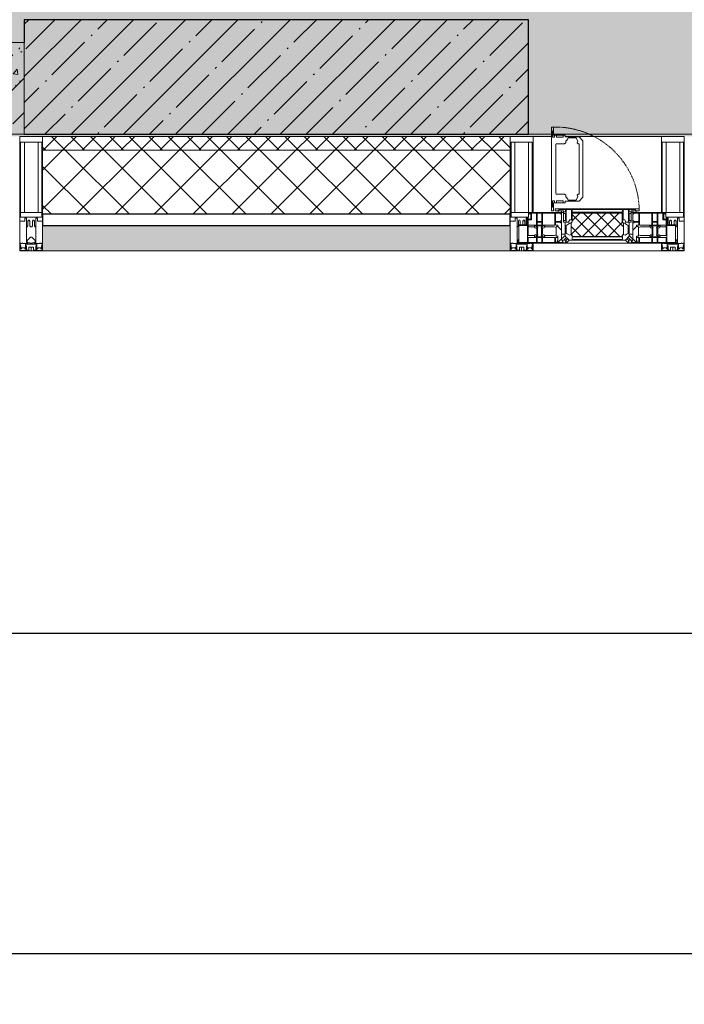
# Model space of a CAD drawing. Header units: millimetres. Extents: x -26888115 to 7466299, y -86687 to 22081.
# Tile 15 of 208: x 44918 to 46368, y -51379 to -49229. Entities that reach past the tile are written whole.
import ezdxf

# ---------------------------------------------------------------- set-up
doc = ezdxf.new("R2010")
doc.units = ezdxf.units.MM
doc.linetypes.add('-D1-02х01', pattern=[3, 2, -1])
doc.layers.get('Defpoints').update_dxf_attribs({"color": 31})
for name, color, linetype, lineweight in [('_0', 7, 'Continuous', 13), ('A-200-M_WALL', 7, 'Continuous', 5), ('A-200-M_WALL_PAT', 7, 'Continuous', 5), ('A-214-M_CURT_WALL', 7, 'Continuous', 5), ('A-215-M_CURT_PANEL', 7, 'Continuous', 5), ('A-230-M_FLOOR', 7, 'Continuous', 5), ('A-314-M_WINDOW', 7, 'Continuous', 5), ('S-280-M_COLUMN', 7, 'Continuous', 5), ('Z-060-M_DETAIL', 7, 'Continuous', 5), ('Оси', 7, 'Continuous', 5)]:
    doc.layers.add(name, color=color, linetype=linetype, lineweight=lineweight)
doc.styles.add('fl_iso paper', font='isocpeur.ttf', dxfattribs={"width": 0.8, "oblique": 10})
doc.dimstyles.new('In tre 1_100', dxfattribs={"dimscale": 100, "dimtxt": 2.5, "dimasz": 2, "dimexe": 1, "dimexo": 0.7, "dimgap": 0.6, "dimtad": 1, "dimdec": 0, "dimrnd": 5, "dimzin": 0, "dimdsep": 46, "dimtxsty": 'fl_iso paper', "dimblk": 'ARCHTICK', "dimcen": 0, "dimdle": 1, "dimadec": 0, "dimazin": 0, "dimtfac": 1, "dimtdec": 0, "dimtofl": 0, "dimtmove": 1, "dimatfit": 3, "dimldrblk": 'DOT', "dimfxl": 40, "dimtfillclr": 256, "dimtolj": 1, "dimtzin": 0, "dimarcsym": 1})

# ---------------------------------------------------------------- blocks, each defined once
blk = doc.blocks.new('_ArchTick')
at = {"color": 0, "linetype": 'ByBlock', "lineweight": 9, "const_width": 0.15}
blk.add_lwpolyline([(-0.5, -0.5), (0.5, 0.5)], dxfattribs=at)
blk = doc.blocks.new('*D257')
at = {"layer": 'Defpoints', "color": 0, "transparency": 16777216}
for p in [(35918, -51162.7), (73118, -51162.7), (73118, -51268.8)]:
    blk.add_point(p, dxfattribs=at)
at = {"layer": 'Оси', "color": 0, "lineweight": -2, "transparency": 16777216}
for p, q in [((35918, -51232.7), (35918, -51368.8)), ((73118, -51232.7), (73118, -51368.8)), ((35818, -51268.8), (73218, -51268.8))]:
    blk.add_line(p, q, dxfattribs=at)
at = {"layer": 'Оси', "color": 0, "lineweight": -2, "transparency": 16777216, "xscale": 200, "yscale": 200, "zscale": 200, "rotation": 180}
blk.add_blockref('_ArchTick', (35918, -51268.8), dxfattribs=at)
at = {"layer": 'Оси', "color": 0, "lineweight": -2, "transparency": 16777216, "xscale": 200, "yscale": 200, "zscale": 200}
blk.add_blockref('_ArchTick', (73118, -51268.8), dxfattribs=at)
at = {"layer": 'Оси', "color": 0, "transparency": 16777216, "insert": (54518, -51083.8), "char_height": 250, "attachment_point": 5, "style": 'fl_iso paper'}
blk.add_mtext('\\A1;37200', dxfattribs=at)
blk = doc.blocks.new('_DOT')
at = {"color": 0, "linetype": 'ByBlock'}
blk.add_line((-0.5, 0), (-1, 0), dxfattribs=at)
at = {"color": 0, "linetype": 'ByBlock', "const_width": 0.5}
blk.add_lwpolyline([(-0.25, 0, 1), (0.25, 0, 1)], format="xyb", close=True, dxfattribs=at)
blk = doc.blocks.new('*D260')
at = {"layer": 'Defpoints', "color": 0, "transparency": 16777216}
for p in [(44318, -50462.7), (52718, -50568.8), (52718, -51268.8)]:
    blk.add_point(p, dxfattribs=at)
at = {"layer": 'Оси', "color": 0, "lineweight": -2, "transparency": 16777216}
for p, q in [((52718, -51198.8), (52718, -50468.8)), ((44318, -50532.7), (44318, -50668.8)), ((44218, -50568.8), (52818, -50568.8))]:
    blk.add_line(p, q, dxfattribs=at)
at = {"layer": 'Оси', "color": 0, "lineweight": -2, "transparency": 16777216, "xscale": 200, "yscale": 200, "zscale": 200, "rotation": 180}
blk.add_blockref('_ArchTick', (44318, -50568.8), dxfattribs=at)
at = {"layer": 'Оси', "color": 0, "lineweight": -2, "transparency": 16777216, "xscale": 200, "yscale": 200, "zscale": 200}
blk.add_blockref('_ArchTick', (52718, -50568.8), dxfattribs=at)
at = {"layer": 'Оси', "color": 0, "transparency": 16777216, "insert": (48518, -50383.8), "char_height": 250, "attachment_point": 5, "style": 'fl_iso paper'}
blk.add_mtext('\\A1;8400', dxfattribs=at)
blk = doc.blocks.new('A_PAN_Створка - 383мм-4633665-50_AS_Plan_33_Пентхаус')
at = {"layer": 'A-314-M_WINDOW', "linetype": '-D1-02х01'}
blk.add_arc((91.4, -87.5), 183, 244.0254, 247.6265, dxfattribs=at)
blk = doc.blocks.new('A_PAN_Створка - 383мм-V25-50_AS_Plan_33_Пентхаус')
at = {"layer": 'A-215-M_CURT_PANEL'}
h = blk.add_hatch(dxfattribs=at)
h.set_pattern_fill('FP_16', color=256, style=0, pattern_type=2)
h.set_pattern_definition([(225, (10000, -754.981), (14.142136, -14.142136), []), (315, (10000, -754.981), (14.142136, 14.142136), [])])
h.paths.add_polyline_path([(-52.7, -31.8), (-54.5, -31.8), (-54.9, -34.1), (-57.2, -36.4), (-57.2, -60.8), (-54.6, -63.4), (-53.6, -82.7), (54.6, -81.8), (54.6, -63.4), (57.2, -60.8), (57.2, -36.4), (54.9, -34.1), (54.5, -31.8)])
at = {"layer": 'A-314-M_WINDOW'}
for p, q in [((-67.9, -17), (-171, -17)), ((-171, -17), (-171, -57)), ((-171, -18.5), (-153.5, -18.5)), ((-153.5, -18.5), (-152, -20)), ((-152, -20), (-152, -73.5)), ((-150.5, -17), (-150.5, -29.4)), ((-132.4, -18.6), (-150.5, -18.6)), ((-132.4, -29.4), (-132.4, -18.6)), ((-131, -18.2), (-131, -29.5)), ((-120.8, -18.2), (-131, -18.2)), ((-120.8, -18.2), (-120.8, -29.5)), ((-119.3, -18.6), (-92.5, -18.6)), ((-119.3, -29.4), (-119.3, -18.6)), ((-92.5, -18.6), (-92.5, -29.4)), ((-90.8, -18.5), (-90.8, -29.4)), ((-87.3, -18.5), (-90.8, -18.5)), ((-87.3, -20.4), (-87.3, -18.5)), ((-87.3, -20.4), (-87.3, -21.9)), ((-84.8, -20.4), (-87.3, -20.4)), ((-85.9, -18.2), (-85.9, -20.4)), ((-75.9, -18.2), (-85.9, -18.2)), ((-83.4, -20.4), (-84.8, -20.4)), ((-70, -33.8), (-83.4, -20.4)), ((-75.9, -21.5), (-75.9, -18.2)), ((-74.9, -17.9), (-74.9, -21.5)), ((-68.9, -17.9), (-74.9, -17.9)), ((-68.9, -21.5), (-68.9, -17.9)), ((67.9, -17), (-67.9, -17)), ((-61.4, -23.5), (-67.9, -17)), ((-67.9, -17), (-67.9, -23.5)), ((-67.9, -17), (67.9, -17)), ((67.9, -17), (61.4, -23.5)), ((67.9, -23.5), (67.9, -17)), ((171, -17), (67.9, -17)), ((68.9, -17.9), (74.9, -17.9)), ((68.9, -21.5), (68.9, -17.9)), ((70, -33.8), (83.4, -20.4)), ((74.9, -17.9), (74.9, -21.5)), ((75.9, -18.2), (85.9, -18.2)), ((75.9, -21.5), (75.9, -18.2)), ((83.4, -20.4), (84.8, -20.4)), ((84.8, -20.4), (87.3, -20.4)), ((85.9, -18.2), (85.9, -20.4)), ((87.3, -18.5), (90.8, -18.5)), ((87.3, -20.4), (87.3, -18.5)), ((87.3, -20.4), (87.3, -21.9)), ((90.8, -18.5), (90.8, -29.4)), ((92.5, -18.6), (92.5, -29.4)), ((119.3, -18.6), (92.5, -18.6)), ((119.3, -29.4), (119.3, -18.6)), ((120.8, -18.2), (120.8, -29.5)), ((120.8, -18.2), (131, -18.2)), ((131, -18.2), (131, -29.5)), ((132.4, -18.6), (150.5, -18.6)), ((132.4, -29.4), (132.4, -18.6)), ((150.5, -17), (150.5, -29.4)), ((153.5, -18.5), (152, -20)), ((152, -20), (152, -73.5)), ((171, -18.5), (153.5, -18.5)), ((171, -57), (171, -17)), ((-150.5, -29.4), (-132.4, -29.4)), ((-150.5, -33.6), (-150.5, -68)), ((-136.3, -33.6), (-150.5, -33.6)), ((-137.2, -31), (-135.8, -35)), ((-132.5, -31), (-137.2, -31)), ((-132.1, -36.8), (-135.8, -35)), ((-132.5, -31.9), (-133.4, -33.7)), ((-133.4, -33.7), (-130.1, -35.3)), ((-132.5, -31.9), (-132.5, -31)), ((-132.1, -49), (-132.1, -36.8)), ((-131, -29.5), (-120.8, -29.5)), ((-131, -30.9), (-131, -33)), ((-120.8, -30.9), (-131, -30.9)), ((-129.4, -34.6), (-131, -33)), ((-130.1, -35.3), (-129.4, -34.6)), ((-130.1, -35.3), (-130.1, -50.4)), ((-122.4, -34.6), (-120.8, -33)), ((-121.7, -35.3), (-122.4, -34.6)), ((-118.4, -33.7), (-121.7, -35.3)), ((-121.7, -35.3), (-121.7, -50.4)), ((-120.8, -30.9), (-120.8, -33)), ((-119.7, -36.8), (-115.9, -35)), ((-119.7, -49), (-119.7, -36.8)), ((-92.5, -29.4), (-119.3, -29.4)), ((-119.3, -31), (-114.6, -31)), ((-119.3, -31.9), (-119.3, -31)), ((-119.3, -31.9), (-118.4, -33.7)), ((-114.6, -31), (-115.9, -35)), ((-94.1, -33.5), (-115.4, -33.5)), ((-89.9, -35.1), (-94.1, -33.5)), ((-90.8, -29.4), (-85.9, -29.4)), ((-89.9, -32.5), (-89.9, -35.1)), ((-85.9, -32.5), (-89.9, -32.5)), ((-89.9, -35.1), (-89.9, -50.9)), ((-87.3, -21.9), (-85.9, -21.9)), ((-85.9, -21.9), (-85.9, -29.4)), ((-85.9, -29.4), (-85.9, -32.5)), ((-78, -84), (-78, -23.5)), ((-78, -23.5), (-67.9, -23.5)), ((-78, -36.8), (-70, -36.8)), ((-78, -45.6), (-78, -36.8)), ((-75.9, -21.5), (-75.9, -23.5)), ((-74.9, -21.5), (-75.9, -21.5)), ((-75.9, -23.5), (-73, -23.5)), ((-67.2, -29.3), (-73, -23.5)), ((-61.4, -23.5), (-70, -32.1)), ((-70, -32.1), (-70, -62.5)), ((-70, -36.8), (-70, -33.8)), ((-67.9, -21.5), (-68.9, -21.5)), ((-67.9, -21.5), (-67.9, -23.5)), ((-67.9, -23.5), (-64.6, -26.8)), ((-67.9, -23.5), (-64.6, -26.8)), ((-64.6, -26.8), (-67.2, -29.3)), ((-64.6, -26.8), (-61.4, -23.5)), ((61.4, -23.5), (-61.4, -23.5)), ((70, -32.1), (61.4, -23.5)), ((61.4, -23.5), (64.6, -26.8)), ((67.9, -23.5), (64.6, -26.8)), ((64.6, -26.8), (67.9, -23.5)), ((64.6, -26.8), (67.2, -29.3)), ((67.2, -29.3), (73, -23.5)), ((67.9, -21.5), (67.9, -23.5)), ((67.9, -21.5), (68.9, -21.5)), ((67.9, -23.5), (78, -23.5)), ((70, -62.5), (70, -32.1)), ((70, -36.8), (70, -33.8)), ((78, -36.8), (70, -36.8)), ((75.9, -23.5), (73, -23.5)), ((74.9, -21.5), (75.9, -21.5)), ((75.9, -21.5), (75.9, -23.5)), ((78, -23.5), (78, -84)), ((78, -45.6), (78, -36.8)), ((85.9, -21.9), (85.9, -29.4)), ((87.3, -21.9), (85.9, -21.9)), ((85.9, -29.4), (85.9, -32.5)), ((90.8, -29.4), (85.9, -29.4)), ((85.9, -32.5), (89.9, -32.5)), ((89.9, -32.5), (89.9, -35.1)), ((89.9, -35.1), (94.1, -33.5)), ((89.9, -35.1), (89.9, -50.9)), ((92.5, -29.4), (119.3, -29.4)), ((94.1, -33.5), (115.4, -33.5)), ((114.6, -31), (115.9, -35)), ((119.3, -31), (114.6, -31)), ((119.7, -36.8), (115.9, -35)), ((119.3, -31.9), (118.4, -33.7)), ((118.4, -33.7), (121.7, -35.3)), ((119.3, -31.9), (119.3, -31)), ((119.7, -49), (119.7, -36.8)), ((131, -29.5), (120.8, -29.5)), ((120.8, -30.9), (120.8, -33)), ((120.8, -30.9), (131, -30.9)), ((122.4, -34.6), (120.8, -33)), ((121.7, -35.3), (122.4, -34.6)), ((121.7, -35.3), (121.7, -50.4)), ((129.4, -34.6), (131, -33)), ((130.1, -35.3), (129.4, -34.6)), ((133.4, -33.7), (130.1, -35.3)), ((130.1, -35.3), (130.1, -50.4)), ((131, -30.9), (131, -33)), ((132.1, -36.8), (135.8, -35)), ((132.1, -49), (132.1, -36.8)), ((150.5, -29.4), (132.4, -29.4)), ((132.5, -31), (137.2, -31)), ((132.5, -31.9), (132.5, -31)), ((132.5, -31.9), (133.4, -33.7)), ((137.2, -31), (135.8, -35)), ((136.3, -33.6), (150.5, -33.6)), ((150.5, -33.6), (150.5, -68)), ((-171, -55.5), (-152, -55.5)), ((-171, -57), (-156, -57)), ((-153, -60), (-153, -73.5)), ((-136.4, -52.4), (-150.5, -52.4)), ((-150.5, -56.6), (-132.4, -56.6)), ((-137.2, -54.8), (-135.8, -50.8)), ((-132.5, -54.8), (-137.2, -54.8)), ((-132.1, -49), (-135.8, -50.8)), ((-133.4, -52), (-130.1, -50.4)), ((-132.5, -53.8), (-133.4, -52)), ((-132.5, -53.8), (-132.5, -54.8)), ((-132.4, -56.6), (-132.4, -82.5)), ((-129.4, -51.1), (-131, -52.7)), ((-131, -55.1), (-131, -52.7)), ((-120.8, -55.1), (-131, -55.1)), ((-131, -56.5), (-131, -62.6)), ((-131, -56.5), (-120.8, -56.5)), ((-120.8, -62.6), (-131, -62.6)), ((-130.1, -50.4), (-129.4, -51.1)), ((-121.7, -50.4), (-122.4, -51.1)), ((-122.4, -51.1), (-120.8, -52.7)), ((-118.4, -52), (-121.7, -50.4)), ((-120.8, -55.1), (-120.8, -52.7)), ((-120.8, -56.5), (-120.8, -62.6)), ((-119.7, -49), (-115.9, -50.8)), ((-119.3, -53.8), (-118.4, -52)), ((-119.3, -53.8), (-119.3, -54.8)), ((-119.3, -54.8), (-114.6, -54.8)), ((-119.3, -56.6), (-119.3, -82.5)), ((-92.5, -56.6), (-119.3, -56.6)), ((-114.6, -54.8), (-115.9, -50.8)), ((-94.1, -52.5), (-115.3, -52.5)), ((-89.9, -50.9), (-94.1, -52.5)), ((-92.5, -56.6), (-92.5, -82.5)), ((-90.8, -56.6), (-85.9, -56.6)), ((-90.8, -62.7), (-90.8, -56.6)), ((-80.4, -62.7), (-90.8, -62.7)), ((-89.9, -52.2), (-89.9, -50.9)), ((-89.9, -52.2), (-88.6, -53.5)), ((-85.9, -53.5), (-88.6, -53.5)), ((-85.9, -53.5), (-78, -45.6)), ((-85.9, -56.6), (-85.9, -53.5)), ((-80.4, -61.1), (-80.4, -62.7)), ((-78, -61.1), (-80.4, -61.1)), ((-78, -66.1), (-78, -61.1)), ((-70, -62.5), (-73.9, -62.5)), ((-73.9, -62.5), (-73.9, -87.5)), ((73.9, -62.5), (70, -62.5)), ((73.9, -87.5), (73.9, -62.5)), ((85.9, -53.5), (78, -45.6)), ((78, -61.1), (80.4, -61.1)), ((78, -66.1), (78, -61.1)), ((80.4, -61.1), (80.4, -62.7)), ((80.4, -62.7), (90.8, -62.7)), ((85.9, -53.5), (88.6, -53.5)), ((85.9, -56.6), (85.9, -53.5)), ((90.8, -56.6), (85.9, -56.6)), ((89.9, -52.2), (88.6, -53.5)), ((89.9, -50.9), (94.1, -52.5)), ((89.9, -52.2), (89.9, -50.9)), ((90.8, -62.7), (90.8, -56.6)), ((92.5, -56.6), (119.3, -56.6)), ((92.5, -56.6), (92.5, -82.5)), ((94.1, -52.5), (115.3, -52.5)), ((114.6, -54.8), (115.9, -50.8)), ((119.3, -54.8), (114.6, -54.8)), ((119.7, -49), (115.9, -50.8)), ((118.4, -52), (121.7, -50.4)), ((119.3, -53.8), (118.4, -52)), ((119.3, -53.8), (119.3, -54.8)), ((119.3, -56.6), (119.3, -82.5)), ((122.4, -51.1), (120.8, -52.7)), ((120.8, -55.1), (120.8, -52.7)), ((120.8, -55.1), (131, -55.1)), ((120.8, -56.5), (120.8, -62.6)), ((131, -56.5), (120.8, -56.5)), ((120.8, -62.6), (131, -62.6)), ((121.7, -50.4), (122.4, -51.1)), ((130.1, -50.4), (129.4, -51.1)), ((129.4, -51.1), (131, -52.7)), ((133.4, -52), (130.1, -50.4)), ((131, -55.1), (131, -52.7)), ((131, -56.5), (131, -62.6)), ((132.1, -49), (135.8, -50.8)), ((150.5, -56.6), (132.4, -56.6)), ((132.4, -56.6), (132.4, -82.5)), ((132.5, -53.8), (133.4, -52)), ((132.5, -53.8), (132.5, -54.8)), ((132.5, -54.8), (137.2, -54.8)), ((137.2, -54.8), (135.8, -50.8)), ((136.4, -52.4), (150.5, -52.4)), ((171, -55.5), (152, -55.5)), ((153, -73.5), (153, -60)), ((156, -57), (171, -57)), ((-153, -73.5), (-150, -73.5)), ((-150.5, -68), (-143.5, -68)), ((-150.5, -69.5), (-150.5, -73.5)), ((-145, -69.5), (-150.5, -69.5)), ((-150, -73.5), (-150, -84)), ((-150, -84), (-78, -84)), ((-148.5, -81), (-148.5, -82.5)), ((-143.5, -81), (-148.5, -81)), ((-148.5, -82.5), (-132.4, -82.5)), ((-145, -69.5), (-145, -79.5)), ((-143.5, -68), (-143.5, -81)), ((-131, -64.6), (-120.8, -64.6)), ((-131, -82.5), (-131, -64.6)), ((-131, -82.5), (-120.8, -82.5)), ((-120.8, -82.5), (-120.8, -64.6)), ((-119.3, -82.5), (-92.5, -82.5)), ((-90.8, -64.6), (-90.8, -82.5)), ((-80.1, -64.6), (-90.8, -64.6)), ((-90.8, -82.5), (-79.5, -82.5)), ((-78, -84), (-85, -84)), ((-85, -84), (-85, -87.5)), ((-80.1, -66.1), (-80.1, -64.6)), ((-78, -66.1), (-80.1, -66.1)), ((-79.5, -80.6), (-78, -80.6)), ((-79.5, -82.5), (-79.5, -80.6)), ((-78, -87.5), (-78, -84)), ((-78, -84), (-73.9, -84)), ((73.9, -84), (78, -84)), ((78, -66.1), (80.1, -66.1)), ((79.5, -80.6), (78, -80.6)), ((78, -87.5), (78, -84)), ((78, -84), (85, -84)), ((78, -84), (150, -84)), ((79.5, -82.5), (79.5, -80.6)), ((90.8, -82.5), (79.5, -82.5)), ((80.1, -64.6), (90.8, -64.6)), ((80.1, -66.1), (80.1, -64.6)), ((85, -84), (85, -87.5)), ((90.8, -64.6), (90.8, -82.5)), ((119.3, -82.5), (92.5, -82.5)), ((120.8, -82.5), (120.8, -64.6)), ((131, -64.6), (120.8, -64.6)), ((131, -82.5), (120.8, -82.5)), ((131, -82.5), (131, -64.6)), ((148.5, -82.5), (132.4, -82.5)), ((143.5, -68), (143.5, -81)), ((150.5, -68), (143.5, -68)), ((143.5, -81), (148.5, -81)), ((145, -69.5), (150.5, -69.5)), ((145, -69.5), (145, -79.5)), ((148.5, -81), (148.5, -82.5)), ((150, -84), (150, -73.5)), ((150, -73.5), (153, -73.5)), ((150.5, -69.5), (150.5, -73.5)), ((-73.9, -87.5), (-91.5, -87.5)), ((-91.5, -87.5), (-91.5, -92)), ((-91.5, -92), (91.5, -92)), ((-85, -87.5), (-78, -87.5)), ((91.5, -87.5), (73.9, -87.5)), ((85, -87.5), (78, -87.5)), ((91.5, -92), (91.5, -87.5))]:
    blk.add_line(p, q, dxfattribs=at)
for centre, start, end in [((-156, -60), 0, 90), ((156, -60), 90, 180)]:
    blk.add_arc(centre, 3, start, end, dxfattribs=at)
at = {"layer": 'A-314-M_WINDOW', "linetype": '-D1-02х01'}
blk.add_arc((91.4, -87.5), 183, 181.4091, 271.1445, dxfattribs=at)
at = {"layer": 'Z-060-M_DETAIL'}
for p, q in [((-70, -32.1), (-61.4, -23.5)), ((-70, -62.5), (-70, -32.1)), ((-67.8, -38.3), (-65.7, -37.4)), ((-67.8, -55.7), (-67.8, -38.3)), ((-65.7, -37.4), (-60.8, -34.7)), ((61.4, -23.5), (-61.4, -23.5)), ((-60.8, -34.7), (-57.3, -35.9)), ((-55.2, -33.8), (-57.3, -35.9)), ((-54.9, -34.1), (-57.2, -36.4)), ((-57.2, -36.4), (-57.2, -60.8)), ((-55.2, -33.8), (-54.8, -31.5)), ((-54.9, -25.8), (-53.9, -24.8)), ((-54.9, -29.5), (-54.9, -25.8)), ((-53.9, -30.5), (-54.9, -29.5)), ((-54.5, -31.8), (-54.9, -34.1)), ((0, -31.5), (-54.8, -31.5)), ((54.5, -31.8), (-54.5, -31.8)), ((-53.9, -24.8), (53.9, -24.8)), ((53.9, -30.5), (-53.9, -30.5)), ((0, -31.5), (54.8, -31.5)), ((54.9, -25.8), (53.9, -24.8)), ((53.9, -30.5), (54.9, -29.5)), ((54.9, -34.1), (54.5, -31.8)), ((55.2, -33.8), (54.8, -31.5)), ((54.9, -29.5), (54.9, -25.8)), ((57.2, -36.4), (54.9, -34.1)), ((55.2, -33.8), (57.3, -35.9)), ((57.2, -60.8), (57.2, -36.4)), ((60.8, -34.7), (57.3, -35.9)), ((65.7, -37.4), (60.8, -34.7)), ((70, -32.1), (61.4, -23.5)), ((67.8, -38.3), (65.7, -37.4)), ((67.8, -55.7), (67.8, -38.3)), ((70, -62.5), (70, -32.1)), ((-73.9, -62.5), (-70, -62.5)), ((-73.9, -87.5), (-73.9, -62.5)), ((-61.7, -62.5), (-67.9, -62.5)), ((-67.9, -62.5), (-67.9, -89.3)), ((-66, -56.5), (-67.8, -55.7)), ((-66, -56.5), (-62, -59.1)), ((-62, -59.1), (-60.7, -61)), ((-61.7, -64.9), (-61.7, -62.5)), ((-60.7, -61), (-57.4, -61)), ((-57.4, -61), (-54.9, -63.5)), ((-57.2, -60.8), (-54.6, -63.4)), ((-54.9, -63.5), (-54.9, -81.9)), ((-54.6, -63.4), (-54.6, -81.8)), ((54.6, -63.4), (57.2, -60.8)), ((54.6, -81.8), (54.6, -63.4)), ((57.4, -61), (54.9, -63.5)), ((54.9, -63.5), (54.9, -81.9)), ((60.7, -61), (57.4, -61)), ((62, -59.1), (60.7, -61)), ((61.7, -62.5), (67.9, -62.5)), ((61.7, -64.9), (61.7, -62.5)), ((66, -56.5), (62, -59.1)), ((66, -56.5), (67.8, -55.7)), ((67.9, -62.5), (67.9, -89.3)), ((73.9, -62.5), (70, -62.5)), ((73.9, -87.5), (73.9, -62.5)), ((-69.4, -66.5), (-73.9, -66.5)), ((-73.9, -81.5), (-69.4, -81.5)), ((-69.4, -85.5), (-73.9, -85.5)), ((-69.4, -81.5), (-69.4, -66.5)), ((-69.4, -90.3), (-69.4, -85.5)), ((-60.1, -67.7), (-61.7, -64.9)), ((-56.4, -67.7), (-60.1, -67.7)), ((-56.4, -89.4), (-56.4, -67.7)), ((-54.9, -81.9), (-53.8, -83)), ((-54.9, -85.6), (-53.9, -84.6)), ((-54.9, -89.3), (-54.9, -85.6)), ((-54.6, -81.8), (-53.6, -82.7)), ((-53.9, -84.6), (53.9, -84.6)), ((53.8, -83), (-53.8, -83)), ((-53.6, -82.7), (53.6, -82.7)), ((53.6, -82.7), (54.6, -81.8)), ((54.9, -81.9), (53.8, -83)), ((54.9, -85.6), (53.9, -84.6)), ((54.9, -89.3), (54.9, -85.6)), ((56.4, -67.7), (60.1, -67.7)), ((56.4, -89.4), (56.4, -67.7)), ((60.1, -67.7), (61.7, -64.9)), ((69.4, -66.5), (73.9, -66.5)), ((69.4, -81.5), (69.4, -66.5)), ((73.9, -81.5), (69.4, -81.5)), ((69.4, -85.5), (73.9, -85.5)), ((69.4, -90.3), (69.4, -85.5)), ((-91.5, -87.5), (-73.9, -87.5)), ((-91.5, -92), (-91.5, -87.5)), ((-91.5, -92), (91.5, -92)), ((-83.4, -90.3), (-83.4, -87.5)), ((-83.4, -90.3), (-69.4, -90.3)), ((-67.9, -89.3), (-66.9, -90.3)), ((-66.9, -90.3), (-57.4, -90.3)), ((-57.4, -90.3), (-56.4, -89.4)), ((-53.9, -90.3), (-54.9, -89.3)), ((53.9, -90.3), (-53.9, -90.3)), ((53.9, -90.3), (54.9, -89.3)), ((57.4, -90.3), (56.4, -89.4)), ((66.9, -90.3), (57.4, -90.3)), ((67.9, -89.3), (66.9, -90.3)), ((83.4, -90.3), (69.4, -90.3)), ((91.5, -87.5), (73.9, -87.5)), ((83.4, -90.3), (83.4, -87.5)), ((91.5, -92), (91.5, -87.5))]:
    blk.add_line(p, q, dxfattribs=at)
at = {"layer": 'Z-060-M_DETAIL', "color": 9, "true_color": 0xc8c8c8}
for p, q in [((70.1, -105.1), (70.1, -109)), ((95.1, -105.1), (70.1, -105.1)), ((74.1, -109.6), (74.1, -105.1)), ((89.1, -105.1), (89.1, -109.6)), ((93.1, -109.6), (93.1, -105.1)), ((95.1, -87.5), (95.1, -105.1)), ((99.6, -87.5), (95.1, -87.5)), ((97.9, -95.6), (95.1, -95.6)), ((97.9, -95.6), (97.9, -109.6)), ((99.6, -270.5), (99.6, -87.5)), ((39.7, -109), (31.1, -117.6)), ((31.1, -117.6), (31.1, -240.4)), ((41.4, -123.8), (39.1, -124.2)), ((39.1, -179), (39.1, -124.2)), ((70.1, -109), (39.7, -109)), ((41.4, -123.8), (43.5, -121.7)), ((45, -113.3), (42.3, -118.2)), ((42.3, -118.2), (43.5, -121.7)), ((45.9, -111.2), (45, -113.3)), ((63.3, -111.2), (45.9, -111.2)), ((64.1, -113), (63.3, -111.2)), ((64.1, -113), (66.7, -117)), ((66.7, -117), (68.6, -118.3)), ((68.6, -118.3), (68.6, -121.6)), ((68.6, -121.6), (71.1, -124.1)), ((71.1, -124.1), (89.5, -124.1)), ((89.1, -109.6), (74.1, -109.6)), ((89.5, -124.1), (90.6, -125.2)), ((90.6, -125.2), (90.6, -232.8)), ((97.9, -109.6), (93.1, -109.6)), ((39.1, -179), (39.1, -233.8)), ((41.4, -234.2), (39.1, -233.8)), ((41.4, -234.2), (43.5, -236.3)), ((42.3, -239.8), (43.5, -236.3)), ((68.6, -236.4), (71.1, -233.9)), ((68.6, -239.7), (68.6, -236.4)), ((71.1, -233.9), (89.5, -233.9)), ((89.5, -233.9), (90.6, -232.8)), ((39.7, -249), (31.1, -240.4)), ((70.1, -249), (39.7, -249)), ((45, -244.7), (42.3, -239.8)), ((45.9, -246.8), (45, -244.7)), ((63.3, -246.8), (45.9, -246.8)), ((64.1, -245), (63.3, -246.8)), ((64.1, -245), (66.7, -241)), ((66.7, -241), (68.6, -239.7)), ((70.1, -252.9), (70.1, -249)), ((95.1, -252.9), (70.1, -252.9)), ((74.1, -248.4), (74.1, -252.9)), ((89.1, -248.4), (74.1, -248.4)), ((89.1, -252.9), (89.1, -248.4)), ((93.1, -248.4), (93.1, -252.9)), ((97.9, -248.4), (93.1, -248.4)), ((95.1, -270.5), (95.1, -252.9)), ((97.9, -262.4), (97.9, -248.4)), ((97.9, -262.4), (95.1, -262.4)), ((99.6, -270.5), (95.1, -270.5))]:
    blk.add_line(p, q, dxfattribs=at)
blk = doc.blocks.new('Rectangular Mullion - 50Wx250H-2623690-50_AS_Plan_33_Пентхаус')
at = {"layer": 'Z-060-M_DETAIL'}
for p, q in [((-25, 65.2), (-25, 250)), ((-25, 250), (0, 250)), ((-23, 237.3), (0, 237.3)), ((-23, 237.3), (-23, 73.6)), ((-14.9, 84), (-14.9, 237.3)), ((25, 250), (0, 250)), ((23, 237.3), (0, 237.3)), ((14.9, 84), (14.9, 237.3)), ((23, 237.3), (23, 84)), ((25, 84), (25, 250)), ((-14, 65.2), (-25, 65.2)), ((0, 84), (-23, 84)), ((-0.5, 73.6), (-23, 73.6)), ((-14, 71.3), (-14, 65.2)), ((-10, 71.3), (-14, 71.3)), ((-10, 53), (-10, 71.3)), ((-7, 65.2), (-5.9, 67.3)), ((-7, 65.2), (-7, 54.7)), ((-4.1, 67.3), (-5.9, 67.3)), ((-4.1, 67.3), (-2.9, 65.1)), ((-2.9, 65.1), (-2.9, 57)), ((0, 84), (15, 84)), ((0.5, 73.6), (15, 73.6)), ((4.1, 67.3), (2.9, 65.1)), ((2.9, 65.1), (2.9, 57)), ((4.1, 67.3), (5.9, 67.3)), ((7, 65.2), (5.9, 67.3)), ((7, 65.2), (7, 57)), ((10, 71.3), (12, 71.3)), ((10, 57.4), (10, 71.3)), ((-8.7, 53), (-10, 53)), ((-10, 53), (-10, 17)), ((-8.7, 53), (-7, 54.7)), ((-8.5, 23), (-6, 25.5)), ((-8.5, 18.5), (-8.5, 23)), ((-23.8, 14.6), (-25, 14.2)), ((-25, 0), (-25, 14.2)), ((-22.3, 17), (-23.8, 17)), ((-23.8, 17), (-23.8, 14.6)), ((-22.5, 10.6), (-23.8, 14.6)), ((-22.5, 10.6), (-23.7, 9.9)), ((-23.7, 1.3), (-23.7, 9.9)), ((-23.7, 1.3), (-11.8, 1.3)), ((-23.2, 10.2), (-22.5, 8)), ((-22.5, 8), (-22.5, 4.5)), ((-21.3, 4.5), (-22.5, 4.5)), ((-22.3, 17), (-22.3, 16)), ((-22.3, 16), (-21.3, 16)), ((-19, 17.6), (-21.3, 16)), ((-21.3, 4.5), (-21.3, 6.5)), ((-21.3, 6.5), (-14.2, 6.5)), ((-18.4, 16.6), (-19, 17.6)), ((-7.4, 16.6), (-18.4, 16.6)), ((-14.2, 6.5), (-14.2, 4.5)), ((-13.2, 4.5), (-14.2, 4.5)), ((-13.2, 4.5), (-12.2, 7.2)), ((-12.7, 7.6), (-11.3, 11.4)), ((-12.7, 7.6), (-11.8, 6.9)), ((-12.2, 9), (-12.2, 14.8)), ((-12.2, 14.8), (0, 14.8)), ((-11.8, 1.3), (-11.8, 6.9)), ((-10.5, 11.2), (-11.3, 11.4)), ((-10.5, 1.5), (-10.5, 11.2)), ((-4.8, 1.5), (-10.5, 1.5)), ((-10, 17), (-7.5, 17)), ((-7.5, 18.5), (-8.5, 18.5)), ((-7.5, 17), (-7.5, 18.5)), ((-7.4, 18), (-7.4, 16.6)), ((-6, 18), (-7.4, 18)), ((0, 8), (-4.8, 8)), ((-4.8, 1.5), (-4.8, 8)), ((-2.6, 16.8), (0, 16.8)), ((2.6, 16.8), (0, 16.8)), ((0, 14.8), (0, 16.8)), ((0, 14.8), (0, 16.8)), ((12.2, 14.8), (0, 14.8)), ((0, 0), (0, 8)), ((0, 8), (4.8, 8)), ((0, 0), (0, 8)), ((4.8, 1.5), (4.8, 8)), ((4.8, 1.5), (10.5, 1.5)), ((7.4, 16.6), (18.4, 16.6)), ((10.5, 11.2), (11.3, 11.4)), ((10.5, 1.5), (10.5, 11.2)), ((12.7, 7.6), (11.3, 11.4)), ((12.7, 7.6), (11.8, 6.9)), ((11.8, 1.3), (11.8, 6.9)), ((23.7, 1.3), (11.8, 1.3)), ((12.2, 9), (12.2, 14.8)), ((13.2, 4.5), (12.2, 7.2)), ((13.2, 4.5), (14.2, 4.5)), ((21.3, 6.5), (14.2, 6.5)), ((14.2, 6.5), (14.2, 4.5)), ((19.9, 17), (21.3, 16)), ((22.3, 16), (21.3, 16)), ((21.3, 4.5), (21.3, 6.5)), ((21.3, 4.5), (22.5, 4.5)), ((22.3, 17), (22.3, 16)), ((22.5, 10.6), (23.8, 14.6)), ((22.5, 10.6), (23.7, 9.9)), ((23.2, 10.2), (22.5, 8)), ((22.5, 8), (22.5, 4.5)), ((23.7, 1.3), (23.7, 9.9)), ((23.8, 17), (23.8, 14.6)), ((23.8, 14.6), (25, 14.2)), ((25, 0), (25, 14.2)), ((-25, 0), (0, 0)), ((25, 0), (0, 0))]:
    blk.add_line(p, q, dxfattribs=at)
for centre, start, end in [((-0.5, 73.1), 360, 90), ((0.5, 73.1), 90, 180)]:
    blk.add_arc(centre, 0.5, start, end, dxfattribs=at)
blk = doc.blocks.new('Rectangular Mullion - R_StandardFrame_50Wx250H-4298508-50_AS_Plan_33_Пентхаус')
at = {"layer": 'A-214-M_CURT_WALL', "lineweight": 9}
for p, q in [((-25, -250), (-25, 0)), ((-25, 0), (25, 0)), ((25, 0), (25, -17)), ((25, -84), (25, -250)), ((25, -250), (-25, -250))]:
    blk.add_line(p, q, dxfattribs=at)
blk = doc.blocks.new('Rectangular Mullion - 50Wx250H-V7-50_AS_Plan_33_Пентхаус')
at = {"layer": 'Z-060-M_DETAIL'}
for p, q in [((-25, 84), (-25, 250)), ((-25, 250), (0, 250)), ((-23, 237.3), (0, 237.3)), ((-23, 237.3), (-23, 84)), ((-14.9, 84), (-14.9, 237.3)), ((25, 250), (0, 250)), ((23, 237.3), (0, 237.3)), ((14.9, 84), (14.9, 237.3)), ((23, 237.3), (23, 73.6)), ((25, 65.2), (25, 250)), ((0, 84), (-15, 84)), ((-0.5, 73.6), (-15, 73.6)), ((-10, 71.3), (-12, 71.3)), ((-10, 57.4), (-10, 71.3)), ((-7, 65.2), (-5.9, 67.3)), ((-7, 65.2), (-7, 57)), ((-4.1, 67.3), (-5.9, 67.3)), ((-4.1, 67.3), (-2.9, 65.1)), ((-2.9, 65.1), (-2.9, 57)), ((0, 84), (23, 84)), ((0.5, 73.6), (23, 73.6)), ((4.1, 67.3), (2.9, 65.1)), ((2.9, 65.1), (2.9, 57)), ((4.1, 67.3), (5.9, 67.3)), ((7, 65.2), (5.9, 67.3)), ((7, 65.2), (7, 54.7)), ((10, 71.3), (14, 71.3)), ((10, 53), (10, 71.3)), ((14, 71.3), (14, 65.2)), ((14, 65.2), (25, 65.2)), ((8.7, 53), (7, 54.7)), ((8.7, 53), (10, 53)), ((10, 53), (10, 17)), ((8.5, 23), (6, 25.5)), ((8.5, 18.5), (8.5, 23)), ((-23.8, 14.6), (-25, 14.2)), ((-25, 0), (-25, 14.2)), ((-23.8, 17), (-23.8, 14.6)), ((-22.5, 10.6), (-23.8, 14.6)), ((-22.5, 10.6), (-23.7, 9.9)), ((-23.7, 1.3), (-23.7, 9.9)), ((-23.7, 1.3), (-11.8, 1.3)), ((-23.2, 10.2), (-22.5, 8)), ((-22.5, 8), (-22.5, 4.5)), ((-21.3, 4.5), (-22.5, 4.5)), ((-22.3, 17), (-22.3, 16)), ((-22.3, 16), (-21.3, 16)), ((-19.9, 17), (-21.3, 16)), ((-21.3, 4.5), (-21.3, 6.5)), ((-21.3, 6.5), (-14.2, 6.5)), ((-7.4, 16.6), (-18.4, 16.6)), ((-14.2, 6.5), (-14.2, 4.5)), ((-13.2, 4.5), (-14.2, 4.5)), ((-13.2, 4.5), (-12.2, 7.2)), ((-12.7, 7.6), (-11.3, 11.4)), ((-12.7, 7.6), (-11.8, 6.9)), ((-12.2, 9), (-12.2, 14.8)), ((-12.2, 14.8), (0, 14.8)), ((-11.8, 1.3), (-11.8, 6.9)), ((-10.5, 11.2), (-11.3, 11.4)), ((-10.5, 1.5), (-10.5, 11.2)), ((-4.8, 1.5), (-10.5, 1.5)), ((0, 8), (-4.8, 8)), ((-4.8, 1.5), (-4.8, 8)), ((-2.6, 16.8), (0, 16.8)), ((2.6, 16.8), (0, 16.8)), ((0, 14.8), (0, 16.8)), ((0, 14.8), (0, 16.8)), ((12.2, 14.8), (0, 14.8)), ((0, 0), (0, 8)), ((0, 8), (4.8, 8)), ((0, 0), (0, 8)), ((4.8, 1.5), (4.8, 8)), ((4.8, 1.5), (10.5, 1.5)), ((6, 18), (7.4, 18)), ((7.4, 18), (7.4, 16.6)), ((7.4, 16.6), (18.4, 16.6)), ((7.5, 18.5), (8.5, 18.5)), ((7.5, 17), (7.5, 18.5)), ((10, 17), (7.5, 17)), ((10.5, 11.2), (11.3, 11.4)), ((10.5, 1.5), (10.5, 11.2)), ((12.7, 7.6), (11.3, 11.4)), ((12.7, 7.6), (11.8, 6.9)), ((11.8, 1.3), (11.8, 6.9)), ((23.7, 1.3), (11.8, 1.3)), ((12.2, 9), (12.2, 14.8)), ((13.2, 4.5), (12.2, 7.2)), ((13.2, 4.5), (14.2, 4.5)), ((21.3, 6.5), (14.2, 6.5)), ((14.2, 6.5), (14.2, 4.5)), ((18.4, 16.6), (19, 17.6)), ((19, 17.6), (21.3, 16)), ((22.3, 16), (21.3, 16)), ((21.3, 4.5), (21.3, 6.5)), ((21.3, 4.5), (22.5, 4.5)), ((22.3, 17), (22.3, 16)), ((22.3, 17), (23.8, 17)), ((22.5, 10.6), (23.8, 14.6)), ((22.5, 10.6), (23.7, 9.9)), ((23.2, 10.2), (22.5, 8)), ((22.5, 8), (22.5, 4.5)), ((23.7, 1.3), (23.7, 9.9)), ((23.8, 17), (23.8, 14.6)), ((23.8, 14.6), (25, 14.2)), ((25, 0), (25, 14.2)), ((-25, 0), (0, 0)), ((25, 0), (0, 0))]:
    blk.add_line(p, q, dxfattribs=at)
for centre, start, end in [((-0.5, 73.1), 360, 90), ((0.5, 73.1), 90, 180)]:
    blk.add_arc(centre, 0.5, start, end, dxfattribs=at)
blk = doc.blocks.new('Rectangular Mullion - R_StandardFrame_50Wx250H-V8-50_AS_Plan_33_Пентхаус')
at = {"layer": 'A-214-M_CURT_WALL', "lineweight": 9}
for p, q in [((-25, -17), (-25, 0)), ((-25, 0), (25, 0)), ((25, 0), (25, -250)), ((-25, -250), (-25, -84)), ((25, -250), (-25, -250))]:
    blk.add_line(p, q, dxfattribs=at)
blk = doc.blocks.new('Rectangular Mullion - 50Wx250H-V9-50_AS_Plan_33_Пентхаус')
at = {"layer": 'Z-060-M_DETAIL'}
for p, q in [((-25, 65.2), (-25, 250)), ((-25, 250), (0, 250)), ((-23, 237.3), (0, 237.3)), ((-23, 237.3), (-23, 73.6)), ((-14.9, 84), (-14.9, 237.3)), ((25, 250), (0, 250)), ((23, 237.3), (0, 237.3)), ((14.9, 84), (14.9, 237.3)), ((23, 237.3), (23, 73.6)), ((25, 65.2), (25, 250)), ((-14, 65.2), (-25, 65.2)), ((0, 84), (-23, 84)), ((-0.5, 73.6), (-23, 73.6)), ((-14, 71.3), (-14, 65.2)), ((-10, 71.3), (-14, 71.3)), ((-10, 53), (-10, 71.3)), ((-7, 65.2), (-5.9, 67.3)), ((-7, 65.2), (-7, 54.7)), ((-4.1, 67.3), (-5.9, 67.3)), ((-4.1, 67.3), (-2.9, 65.1)), ((-2.9, 65.1), (-2.9, 54.6)), ((0, 84), (23, 84)), ((0.5, 73.6), (23, 73.6)), ((4.1, 67.3), (2.9, 65.1)), ((2.9, 65.1), (2.9, 54.6)), ((4.1, 67.3), (5.9, 67.3)), ((7, 65.2), (5.9, 67.3)), ((7, 65.2), (7, 54.7)), ((10, 71.3), (14, 71.3)), ((10, 53), (10, 71.3)), ((14, 71.3), (14, 65.2)), ((14, 65.2), (25, 65.2)), ((-8.7, 53), (-10, 53)), ((-10, 53), (-10, 17)), ((-8.7, 53), (-7, 54.7)), ((-1.3, 53), (-2.9, 54.6)), ((0, 53), (-1.3, 53)), ((0, 53), (1.3, 53)), ((1.3, 53), (2.9, 54.6)), ((8.7, 53), (7, 54.7)), ((8.7, 53), (10, 53)), ((10, 53), (10, 17)), ((-8.5, 23), (-1.5, 30)), ((-8.5, 18.5), (-8.5, 23)), ((-1.5, 30), (0, 30)), ((1.5, 30), (0, 30)), ((8.5, 23), (1.5, 30)), ((8.5, 18.5), (8.5, 23)), ((-23.8, 14.6), (-25, 14.2)), ((-25, 0), (-25, 14.2)), ((-22.3, 17), (-23.8, 17)), ((-23.8, 17), (-23.8, 14.6)), ((-22.5, 10.6), (-23.8, 14.6)), ((-22.5, 10.6), (-23.7, 9.9)), ((-23.7, 1.3), (-23.7, 9.9)), ((-23.7, 1.3), (-11.8, 1.3)), ((-23.2, 10.2), (-22.5, 8)), ((-22.5, 8), (-22.5, 4.5)), ((-21.3, 4.5), (-22.5, 4.5)), ((-22.3, 17), (-22.3, 16)), ((-22.3, 16), (-21.3, 16)), ((-19, 17.6), (-21.3, 16)), ((-21.3, 4.5), (-21.3, 6.5)), ((-21.3, 6.5), (-14.2, 6.5)), ((-18.4, 16.6), (-19, 17.6)), ((-7.4, 16.6), (-18.4, 16.6)), ((-14.2, 6.5), (-14.2, 4.5)), ((-13.2, 4.5), (-14.2, 4.5)), ((-13.2, 4.5), (-12.2, 7.2)), ((-12.7, 7.6), (-11.3, 11.4)), ((-12.7, 7.6), (-11.8, 6.9)), ((-12.2, 9), (-12.2, 14.8)), ((-12.2, 14.8), (0, 14.8)), ((-11.8, 1.3), (-11.8, 6.9)), ((-10.5, 11.2), (-11.3, 11.4)), ((-10.5, 1.5), (-10.5, 11.2)), ((-4.8, 1.5), (-10.5, 1.5)), ((-10, 17), (-7.5, 17)), ((-7.5, 18.5), (-8.5, 18.5)), ((-7.5, 17), (-7.5, 18.5)), ((-7.4, 18), (-7.4, 16.6)), ((-2.6, 18), (-7.4, 18)), ((0, 8), (-4.8, 8)), ((-4.8, 1.5), (-4.8, 8)), ((-2.6, 18), (-2.6, 16.8)), ((-2.6, 16.8), (0, 16.8)), ((2.6, 16.8), (0, 16.8)), ((0, 14.8), (0, 16.8)), ((0, 14.8), (0, 16.8)), ((12.2, 14.8), (0, 14.8)), ((0, 0), (0, 8)), ((0, 8), (4.8, 8)), ((0, 0), (0, 8)), ((2.6, 18), (2.6, 16.8)), ((2.6, 18), (7.4, 18)), ((4.8, 1.5), (4.8, 8)), ((4.8, 1.5), (10.5, 1.5)), ((7.4, 18), (7.4, 16.6)), ((7.4, 16.6), (18.4, 16.6)), ((7.5, 18.5), (8.5, 18.5)), ((7.5, 17), (7.5, 18.5)), ((10, 17), (7.5, 17)), ((10.5, 11.2), (11.3, 11.4)), ((10.5, 1.5), (10.5, 11.2)), ((12.7, 7.6), (11.3, 11.4)), ((12.7, 7.6), (11.8, 6.9)), ((11.8, 1.3), (11.8, 6.9)), ((23.7, 1.3), (11.8, 1.3)), ((12.2, 9), (12.2, 14.8)), ((13.2, 4.5), (12.2, 7.2)), ((13.2, 4.5), (14.2, 4.5)), ((21.3, 6.5), (14.2, 6.5)), ((14.2, 6.5), (14.2, 4.5)), ((18.4, 16.6), (19, 17.6)), ((19, 17.6), (21.3, 16)), ((22.3, 16), (21.3, 16)), ((21.3, 4.5), (21.3, 6.5)), ((21.3, 4.5), (22.5, 4.5)), ((22.3, 17), (22.3, 16)), ((22.3, 17), (23.8, 17)), ((22.5, 10.6), (23.8, 14.6)), ((22.5, 10.6), (23.7, 9.9)), ((23.2, 10.2), (22.5, 8)), ((22.5, 8), (22.5, 4.5)), ((23.7, 1.3), (23.7, 9.9)), ((23.8, 17), (23.8, 14.6)), ((23.8, 14.6), (25, 14.2)), ((25, 0), (25, 14.2)), ((-25, 0), (0, 0)), ((25, 0), (0, 0))]:
    blk.add_line(p, q, dxfattribs=at)
for centre, start, end in [((-0.5, 73.1), 360, 90), ((0.5, 73.1), 90, 180)]:
    blk.add_arc(centre, 0.5, start, end, dxfattribs=at)
blk = doc.blocks.new('Rectangular Mullion - R_StandardFrame_50Wx250H-4298506-50_AS_Plan_33_Пентхаус')
at = {"layer": 'A-214-M_CURT_WALL', "lineweight": 9}
for p, q in [((-25, -250), (-25, 0)), ((-25, 0), (25, 0)), ((25, 0), (25, -250)), ((25, -250), (-25, -250))]:
    blk.add_line(p, q, dxfattribs=at)
blk = doc.blocks.new('Rectangular Mullion - R_StandardFrame_50Wx250H-3725450-50_AS_Plan_33_Пентхаус')
at = {"layer": 'A-214-M_CURT_WALL'}
for p, q in [((22260, -505), (22300.4, -505)), ((22329.9, -505), (22540, -505)), ((22260, -755), (22540, -755))]:
    blk.add_line(p, q, dxfattribs=at)
blk = doc.blocks.new('RST_AR_KMN_R22_B1_FCD_rvt-1-50_AS_Plan_33_Пентхаус')
at = {"layer": 'A-200-M_WALL_PAT'}
h = blk.add_hatch(dxfattribs=at)
h.set_pattern_fill('FP_7', color=256, style=0, pattern_type=2)
h.set_pattern_definition([(45, (0, 0), (-21.2132, 21.2132), []), (135, (0, 0), (-21.2132, -21.2132), [])])
h.paths.add_polyline_path([(9810, -535), (9810, -505), (8790, -505), (8790, -535), (9774.5, -535)])
h = blk.add_hatch(dxfattribs=at)
h.set_pattern_fill('FP_8', color=256, style=0, pattern_type=2)
h.set_pattern_definition([(45, (0, 0), (-42.4264, 42.4264), []), (135, (0, 0), (-42.4264, -42.4264), [])])
h.paths.add_polyline_path([(9810, -675), (9810, -535), (8790, -535), (8790, -675), (9774.5, -675)])
at = {"layer": 'A-200-M_WALL_PAT', "true_color": 0xeff9fa}
blk.add_hatch(color=7, dxfattribs=at).paths.add_polyline_path([(9218.2, -755), (9810, -755), (9810, -700), (8790, -700), (8790, -755)])
at = {"layer": 'A-200-M_WALL'}
for p, q in [((9810, -505), (8790, -505)), ((8790, -505), (8790, -535)), ((9810, -535), (9810, -505)), ((8790, -535), (8790, -675)), ((9810, -535), (8790, -535)), ((9810, -675), (9810, -535)), ((8790, -700), (8790, -755)), ((9810, -755), (9810, -700)), ((8790, -755), (9810, -755))]:
    blk.add_line(p, q, dxfattribs=at)
at = {"layer": 'A-200-M_WALL', "lineweight": 25}
for p, q in [((8790, -675), (8790, -700)), ((9810, -675), (8790, -675)), ((9810, -700), (9810, -675)), ((9810, -700), (8790, -700))]:
    blk.add_line(p, q, dxfattribs=at)
at = {"layer": 'A-214-M_CURT_WALL', "lineweight": 5}
for name, p in [('Rectangular Mullion - 50Wx250H-V9-50_AS_Plan_33_Пентхаус', (8765, -755)), ('Rectangular Mullion - 50Wx250H-2623690-50_AS_Plan_33_Пентхаус', (9835, -755)), ('Rectangular Mullion - R_StandardFrame_50Wx250H-3725450-50_AS_Plan_33_Пентхаус', (-12400, 0)), ('Rectangular Mullion - 50Wx250H-V7-50_AS_Plan_33_Пентхаус', (10165, -755))]:
    blk.add_blockref(name, p, dxfattribs=at)
at = {"layer": 'A-214-M_CURT_WALL', "lineweight": 5, "extrusion": (0, 0, -1), "rotation": 180}
for name, p in [('Rectangular Mullion - R_StandardFrame_50Wx250H-4298506-50_AS_Plan_33_Пентхаус', (-8765, -755)), ('Rectangular Mullion - R_StandardFrame_50Wx250H-4298508-50_AS_Plan_33_Пентхаус', (-9835, -755)), ('Rectangular Mullion - R_StandardFrame_50Wx250H-V8-50_AS_Plan_33_Пентхаус', (-10165, -755))]:
    blk.add_blockref(name, p, dxfattribs=at)
at = {"layer": 'A-215-M_CURT_PANEL', "lineweight": 5, "rotation": 180}
for name in ['A_PAN_Створка - 383мм-V25-50_AS_Plan_33_Пентхаус', 'A_PAN_Створка - 383мм-4633665-50_AS_Plan_33_Пентхаус']:
    blk.add_blockref(name, (10000, -755), dxfattribs=at)

msp = doc.modelspace()

# ---------------------------------------------------------------- hatches: boundary and pattern name
at = {"layer": '_0', "transparency": 33554534}
h = msp.add_hatch(color=252, dxfattribs=at)
h.dxf.hatch_style = 1
h.paths.add_polyline_path([(35678, -49484.4), (73628, -49484.4), (73628, -19534.4), (35678, -19534.4)])
h.paths.add_polyline_path([(44578, -40979.4), (44578, -34929.4), (49428, -34929.4), (49428, -36429.4), (51078, -36429.4), (51078, -30029.4), (49428, -30029.4), (49428, -30823.8), (44578, -30823.8), (44578, -28029.4), (64728, -28029.4), (64728, -32969.4), (62778, -32969.4), (62778, -31029.4), (59878, -31029.4), (59878, -30029.4), (58578, -30029.4), (58578, -38979.4), (64728, -38979.4), (64728, -40979.4)], flags=16)
at = {"layer": 'A-200-M_WALL_PAT'}
h = msp.add_hatch(dxfattribs=at)
h.set_pattern_fill('FP_1', color=256, style=0, pattern_type=2)
h.set_pattern_definition([(45, (36177.98, -48979.44), (-75.4342, 75.4342), [106.68, -17.78, 3.556, -17.78]), (45, (36177.98, -48904.05), (-75.4342, 75.4342), []), (50, (36177.98, -48979.44), (127.5292, -11.1576), [13.335, -146.685]), (355, (36177.98, -48979.44), (-24.6697, 133.74), [10.668, -117.348]), (100.451, (36188.6, -48980.37), (102.8597, 122.5818), [11.333, -124.663]), (46.184, (36177.98, -48943.88), (189.7552, -29.4304), [20.002, -220.027]), (96.636, (36193.79, -48946.33), (166.182, 173.1996), [17, -186.995]), (351.184, (36177.98, -48943.88), (166.184, 173.1976), [16.002, -176.022]), (21, (36195.76, -48952.77), (106.1303, -71.586), [13.335, -146.685]), (326, (36195.76, -48952.77), (43.2619, 128.9318), [10.668, -117.348]), (71.451, (36204.6, -48958.73), (149.392, 57.345), [11.333, -124.663]), (37.5, (36177.975, -48979.436), (2.16223, 59.18836), [3.353, -112.573, 3.353, -115.773, -117.792]), (37.5, (36177.975, -48979.436), (2.16223, 59.18836), [-235.052, 3.353, -114.44]), (7.5, (36177.975, -48979.436), (46.77386, 70.12615), [3.353, -64.567, 3.353, -109.906, -44.894]), (7.5, (36177.975, -48979.436), (46.77386, 70.12615), [-181.178, 3.353, -41.542]), (327.5, (36138.326, -48979.436), (94.91367, -4.0101), [3.353, -41.097, 3.353, -135.331, -184.023]), (327.5, (36138.326, -48979.436), (94.91367, -4.0101), [-183.134, 3.353, -180.67]), (317.5, (36120.55, -48979.44), (103.6906, 17.7988), [3.353, -54.432, 3.353, -88.748, -130.683]), (317.5, (36120.55, -48979.44), (103.6906, 17.7988), [-149.885, 3.353, -127.33])])
h.paths.add_polyline_path([(44413, -49479.4), (44928, -49479.4), (44928, -49279.4), (44413, -49279.4)])
at = {"layer": 'S-280-M_COLUMN'}
h = msp.add_hatch(dxfattribs=at)
h.set_pattern_fill('FP_2', color=256, style=0, pattern_type=2)
h.set_pattern_definition([(45, (36177.975, -48979.44), (-57.0246, 57.0246), []), (45, (36235, -48979.44), (-57.0246, 57.0246), [100.806, -20.161, 3.353, -16.808])])
h.paths.add_polyline_path([(45396.2, -49479.4), (46028, -49479.4), (46028, -49229.4), (44928, -49229.4), (44928, -49479.4)])

# ---------------------------------------------------------------- linework, layer by layer
at = {"layer": 'A-200-M_WALL', "lineweight": 9}
for p, q in [((44928, -49279.4), (44413, -49279.4)), ((44213, -49479.4), (44928, -49479.4))]:
    msp.add_line(p, q, dxfattribs=at)
at = {"layer": 'A-200-M_WALL'}
msp.add_line((44928, -49479.4), (44928, -49279.4), dxfattribs=at)
at = {"layer": 'A-230-M_FLOOR'}
for p, q in [((46028, -49479.4), (46078.4, -49479.4)), ((46082.9, -49479.4), (48028, -49479.4))]:
    msp.add_line(p, q, dxfattribs=at)
at = {"layer": 'S-280-M_COLUMN', "lineweight": 25}
for p, q in [((44928, -49229.4), (44928, -49279.4)), ((46028, -49229.4), (44928, -49229.4)), ((46028, -49479.4), (46028, -49229.4)), ((44928, -49479.4), (46028, -49479.4))]:
    msp.add_line(p, q, dxfattribs=at)
at = {"layer": 'S-280-M_COLUMN'}
msp.add_line((44928, -49279.4), (44928, -49479.4), dxfattribs=at)

# ---------------------------------------------------------------- block references
at = {"lineweight": 5}
msp.add_blockref('RST_AR_KMN_R22_B1_FCD_rvt-1-50_AS_Plan_33_Пентхаус', (36178, -48979.4), dxfattribs=at)

# ---------------------------------------------------------------- dimensions: what is measured, and where the dimension line sits
at = {"layer": 'Оси'}
for base, p1, p2, picture, middle in [((52718, -50568.8), (44318, -50462.7), (52718, -51268.8), '*D260', (48518, -50383.8)), ((73118, -51268.8), (35918, -51162.7), (73118, -51162.7), '*D257', (54518, -51083.8))]:
    dim = msp.add_linear_dim(base=base, p1=p1, p2=p2, dimstyle='In tre 1_100', dxfattribs=at)
    dim.commit()
    dim.dimension.update_dxf_attribs({"geometry": picture, "text_midpoint": middle})

doc.saveas('drawing.dxf')
